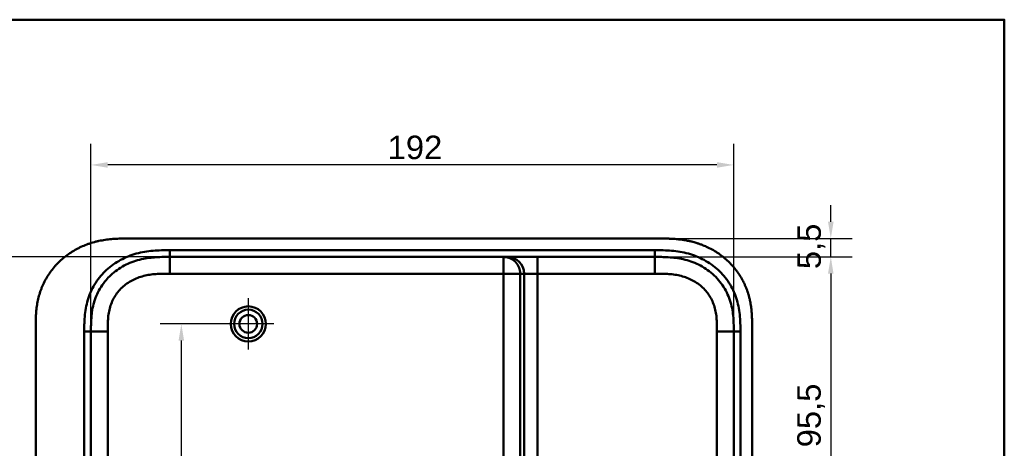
# Model space of a CAD drawing. Header units: millimetres. Extents: x 20 to 833, y 20 to 574.
# Tile 14 of 14: x 526 to 820, y 446 to 574. Entities that reach past the tile are written whole.
import ezdxf

# ---------------------------------------------------------------- set-up
doc = ezdxf.new("R2010")
doc.units = ezdxf.units.MM
doc.header["$LTSCALE"] = 2
for name, color, linetype, lineweight in [('Bemaßungen(DIN)', 7, 'Continuous', 25), ('Mittelpunktmarkierung(DIN)', 7, 'Continuous', 25), ('Sichtbare Kanten(DIN)', 7, 'Continuous', 50), ('Sichtbare tangentiale Kanten(DIN)', 7, 'Continuous', 50), ('Skizziergeometrie(DIN)', 7, 'Continuous', 50)]:
    doc.layers.add(name, color=color, linetype=linetype, lineweight=lineweight)
doc.styles.add('STANDARD-DIN~0', font='arial.ttf')
doc.dimstyles.new('CAD-LAN', dxfattribs={"dimscale": 2, "dimtxt": 3.5, "dimasz": 2.5, "dimexe": 3.175, "dimexo": 0, "dimgap": 0.8, "dimtad": 1, "dimrnd": 1e-08, "dimtxsty": 'STANDARD-DIN~0', "dimcen": 0.09, "dimdle": 10, "dimclrd": 250, "dimclre": 250, "dimclrt": 250, "dimadec": 0, "dimazin": 2, "dimtfac": 1, "dimtmove": 0, "dimatfit": 3, "dimfxl": 1, "dimtolj": 1, "dimtzin": 0, "dimlwd": 25, "dimlwe": 25, "dimarcsym": 0})

# ---------------------------------------------------------------- blocks, each defined once
blk = doc.blocks.new('Ränder Standardrahmen')
at = {"layer": 'Skizziergeometrie(DIN)', "flags": 128}
blk.add_lwpolyline([(10, 10), (10, 287), (410, 287), (410, 10), (10, 10)], dxfattribs=at)
blk = doc.blocks.new('*D8')
at = {"layer": 'Bemaßungen(DIN)', "color": 250, "linetype": 'Continuous', "lineweight": 25, "true_color": 0x3f3f3f, "transparency": 16777216}
for p, q in [((715.63, 503.14), (774.52, 503.14)), ((768.17, 498.14), (768.17, 412.64)), ((712.17, 407.64), (774.52, 407.64))]:
    blk.add_line(p, q, dxfattribs=at)
at = {"layer": 'Bemaßungen(DIN)', "color": 250, "linetype": 'Continuous', "true_color": 0x3f3f3f, "transparency": 16777216}
for points in [[(767.34, 498.14), (769, 498.14), (768.17, 503.14)], [(767.34, 412.64), (769, 412.64), (768.17, 407.64)]]:
    blk.add_solid(points, dxfattribs=at)
at = {"layer": 'Defpoints', "color": 0, "linetype": 'Continuous', "transparency": 16777216}
for p in [(715.63, 503.14), (712.17, 407.64), (768.17, 407.64)]:
    blk.add_point(p, dxfattribs=at)
at = {"layer": 'Bemaßungen(DIN)', "color": 250, "linetype": 'Continuous', "lineweight": 25, "true_color": 0x3f3f3f, "transparency": 16777216, "insert": (758.16, 446.27), "char_height": 7, "attachment_point": 1, "rotation": 90, "style": 'STANDARD-DIN~0'}
blk.add_mtext('\\A1;95,5', dxfattribs=at)
blk = doc.blocks.new('*D11')
at = {"layer": 'Bemaßungen(DIN)', "color": 250, "linetype": 'Continuous', "lineweight": 25, "true_color": 0x3f3f3f, "transparency": 16777216}
for p, q in [((768.17, 513.64), (768.17, 518.64)), ((716.63, 508.64), (774.52, 508.64)), ((768.17, 503.14), (768.17, 508.64)), ((715.63, 503.14), (774.52, 503.14)), ((768.17, 498.14), (768.17, 493.14))]:
    blk.add_line(p, q, dxfattribs=at)
at = {"layer": 'Bemaßungen(DIN)', "color": 250, "linetype": 'Continuous', "true_color": 0x3f3f3f, "transparency": 16777216}
for points in [[(767.34, 513.64), (769, 513.64), (768.17, 508.64)], [(767.34, 498.14), (769, 498.14), (768.17, 503.14)]]:
    blk.add_solid(points, dxfattribs=at)
at = {"layer": 'Defpoints', "color": 0, "linetype": 'Continuous', "transparency": 16777216}
for p in [(716.63, 508.64), (768.17, 508.64), (715.63, 503.14)]:
    blk.add_point(p, dxfattribs=at)
at = {"layer": 'Bemaßungen(DIN)', "color": 250, "linetype": 'Continuous', "lineweight": 25, "true_color": 0x3f3f3f, "transparency": 16777216, "insert": (758.19, 499.49), "char_height": 7, "attachment_point": 1, "rotation": 90, "style": 'STANDARD-DIN~0'}
blk.add_mtext('\\A1;5,5', dxfattribs=at)
blk = doc.blocks.new('*D12')
at = {"layer": 'Bemaßungen(DIN)', "color": 250, "linetype": 'Continuous', "lineweight": 25, "true_color": 0x3f3f3f, "transparency": 16777216}
for p, q in [((594.17, 483.14), (567.82, 483.14)), ((574.17, 391.14), (574.17, 478.14)), ((712.17, 386.14), (567.82, 386.14))]:
    blk.add_line(p, q, dxfattribs=at)
at = {"layer": 'Bemaßungen(DIN)', "color": 250, "linetype": 'Continuous', "true_color": 0x3f3f3f, "transparency": 16777216}
for points in [[(573.34, 478.14), (575, 478.14), (574.17, 483.14)], [(573.34, 391.14), (575, 391.14), (574.17, 386.14)]]:
    blk.add_solid(points, dxfattribs=at)
at = {"layer": 'Defpoints', "color": 0, "linetype": 'Continuous', "transparency": 16777216}
for p in [(574.17, 483.14), (594.17, 483.14), (712.17, 386.14)]:
    blk.add_point(p, dxfattribs=at)
at = {"layer": 'Bemaßungen(DIN)', "color": 250, "linetype": 'Continuous', "lineweight": 25, "true_color": 0x3f3f3f, "transparency": 16777216, "insert": (565.42, 429.62), "char_height": 7, "attachment_point": 1, "rotation": 90, "style": 'STANDARD-DIN~0'}
blk.add_mtext('\\A1;97', dxfattribs=at)
blk = doc.blocks.new('*D15')
at = {"layer": 'Bemaßungen(DIN)', "color": 250, "linetype": 'Continuous', "lineweight": 25, "true_color": 0x3f3f3f, "transparency": 16777216}
for p, q in [((547.17, 480.85), (547.17, 536.96)), ((739.17, 480.85), (739.17, 536.96)), ((734.17, 530.61), (552.17, 530.61))]:
    blk.add_line(p, q, dxfattribs=at)
at = {"layer": 'Bemaßungen(DIN)', "color": 250, "linetype": 'Continuous', "true_color": 0x3f3f3f, "transparency": 16777216}
for points in [[(552.17, 531.45), (552.17, 529.78), (547.17, 530.61)], [(734.17, 531.45), (734.17, 529.78), (739.17, 530.61)]]:
    blk.add_solid(points, dxfattribs=at)
at = {"layer": 'Defpoints', "color": 0, "linetype": 'Continuous', "transparency": 16777216}
for p in [(547.17, 530.61), (547.17, 480.85), (739.17, 480.85)]:
    blk.add_point(p, dxfattribs=at)
at = {"layer": 'Bemaßungen(DIN)', "color": 250, "linetype": 'Continuous', "lineweight": 25, "true_color": 0x3f3f3f, "transparency": 16777216, "insert": (635.8, 539.36), "char_height": 7, "attachment_point": 1, "style": 'STANDARD-DIN~0'}
blk.add_mtext('\\A1;192', dxfattribs=at)
blk = doc.blocks.new('*D16')
at = {"layer": 'Bemaßungen(DIN)', "color": 250, "linetype": 'Continuous', "lineweight": 25, "true_color": 0x3f3f3f, "transparency": 16777216}
for p, q in [((570.71, 503.14), (496.36, 503.14)), ((502.71, 498.14), (502.71, 274.14)), ((570.71, 269.14), (496.36, 269.14))]:
    blk.add_line(p, q, dxfattribs=at)
at = {"layer": 'Bemaßungen(DIN)', "color": 250, "linetype": 'Continuous', "true_color": 0x3f3f3f, "transparency": 16777216}
for points in [[(501.88, 498.14), (503.54, 498.14), (502.71, 503.14)], [(501.88, 274.14), (503.54, 274.14), (502.71, 269.14)]]:
    blk.add_solid(points, dxfattribs=at)
at = {"layer": 'Defpoints', "color": 0, "linetype": 'Continuous', "transparency": 16777216}
for p in [(570.71, 503.14), (502.71, 269.14), (570.71, 269.14)]:
    blk.add_point(p, dxfattribs=at)
at = {"layer": 'Bemaßungen(DIN)', "color": 250, "linetype": 'Continuous', "lineweight": 25, "true_color": 0x3f3f3f, "transparency": 16777216, "insert": (493.96, 378.36), "char_height": 7, "attachment_point": 1, "rotation": 90, "style": 'STANDARD-DIN~0'}
blk.add_mtext('\\A1;234', dxfattribs=at)

msp = doc.modelspace()

# ---------------------------------------------------------------- linework, layer by layer
at = {"layer": 'Mittelpunktmarkierung(DIN)', "linetype": 'Continuous'}
for p, q in [((594.171, 490.787), (594.171, 475.487)), ((601.821, 483.137), (586.521, 483.137))]:
    msp.add_line(p, q, dxfattribs=at)
at = {"layer": 'Sichtbare Kanten(DIN)'}
for p, q in [((716.632, 508.637), (558.71, 508.637)), ((670.398, 503.137), (570.709, 503.137)), ((671.574, 503.137), (670.398, 503.137)), ((680.542, 503.137), (671.574, 503.137)), ((715.633, 503.137), (680.542, 503.137)), ((715.633, 503.137), (715.644, 503.137)), ((530.671, 481.852), (530.671, 290.38)), ((744.671, 290.421), (744.671, 481.852))]:
    msp.add_line(p, q, dxfattribs=at)
for radius in [5.25, 4.25, 2.65]:
    msp.add_circle((594.171, 483.137), radius, dxfattribs=at)
for points, knots in [([(558.71, 508.637), (558.115, 508.637), (556.917, 508.636), (555.401, 508.6), (553.873, 508.519), (552.644, 508.411), (551.104, 508.209), (549.872, 507.989), (548.34, 507.633), (547.124, 507.282), (545.625, 506.755), (544.447, 506.263), (543.01, 505.559), (541.892, 504.927), (540.545, 504.053), (539.511, 503.288), (538.283, 502.256), (537.355, 501.373), (536.27, 500.202), (535.467, 499.217), (534.548, 497.932), (533.883, 496.865), (533.145, 495.492), (532.628, 494.366), (532.076, 492.932), (531.708, 491.769), (531.337, 490.302), (531.109, 489.123), (530.9, 487.649), (530.79, 486.473), (530.707, 485.012), (530.672, 483.563), (530.671, 482.42), (530.671, 481.852)], [-0.99999768, -0.99999768, -0.99999768, -0.99999768, -0.95833111, -0.91666454, -0.89583125, -0.85416468, -0.8333314, -0.79166483, -0.77083154, -0.72916497, -0.70833169, -0.66666512, -0.64583183, -0.60416526, -0.58333198, -0.54166541, -0.52083212, -0.47916555, -0.45833227, -0.4166657, -0.39583241, -0.35416584, -0.33333256, -0.29166599, -0.2708327, -0.22916613, -0.20833285, -0.16666628, -0.14583299, -0.10416642, -0.08333314, -0.04166657, -0.00000215, -0.00000215, -0.00000215, -0.00000215]), ([(744.671, 481.852), (744.671, 482.151), (744.671, 482.75), (744.665, 483.503), (744.653, 484.26), (744.635, 484.868), (744.601, 485.631), (744.563, 486.243), (744.488, 487.162), (744.386, 488.081), (744.199, 489.306), (744.016, 490.22), (743.798, 491.127), (743.635, 491.728), (743.409, 492.473), (743.209, 493.065), (742.936, 493.796), (742.699, 494.373), (742.316, 495.228), (741.898, 496.067), (741.205, 497.289), (740.521, 498.335), (739.586, 499.584), (738.778, 500.535), (737.698, 501.659), (736.78, 502.503), (735.572, 503.487), (734.561, 504.215), (733.247, 505.048), (732.157, 505.651), (730.896, 506.256), (730.037, 506.619), (729.165, 506.95), (728.579, 507.153), (727.691, 507.434), (726.794, 507.682), (725.588, 507.96), (724.677, 508.13), (723.762, 508.271), (723.151, 508.351), (722.388, 508.434), (721.777, 508.489), (721.015, 508.543), (720.405, 508.576), (719.492, 508.611), (718.281, 508.636), (717.23, 508.637), (716.632, 508.637)], [-0.99999789, -0.99999789, -0.99999789, -0.99999789, -0.9791648, -0.9583317, -0.94791516, -0.92708206, -0.91666552, -0.89583243, -0.88541588, -0.85416624, -0.83333315, -0.80208351, -0.79166696, -0.77083387, -0.76041733, -0.73958423, -0.72916769, -0.70833459, -0.69791805, -0.66666841, -0.64583532, -0.60416913, -0.58333604, -0.54166985, -0.52083676, -0.47917058, -0.45833749, -0.4166713, -0.39583821, -0.35417202, -0.33333893, -0.30208929, -0.29167275, -0.27083965, -0.26042311, -0.22917347, -0.20834038, -0.17709074, -0.16667419, -0.1458411, -0.13542455, -0.11459146, -0.10417491, -0.08334182, -0.07292528, -0.04167564, -0.00000945, -0.00000945, -0.00000945, -0.00000945]), ([(547.171, 480.852), (547.171, 481.494), (547.171, 482.136), (547.185, 482.821), (547.2, 483.591), (547.229, 484.267), (547.285, 484.984), (547.346, 485.756), (547.436, 486.511), (547.568, 487.273), (547.706, 488.069), (547.887, 488.854), (548.113, 489.618), (548.128, 489.667), (548.143, 489.716), (548.158, 489.767), (548.39, 490.523), (548.665, 491.255), (548.986, 491.967), (549.334, 492.738), (549.736, 493.484), (550.189, 494.198), (550.645, 494.914), (551.152, 495.6), (551.706, 496.245), (552.12, 496.729), (552.561, 497.19), (553.025, 497.628), (553.179, 497.774), (553.336, 497.917), (553.495, 498.056), (554.125, 498.611), (554.797, 499.126), (555.499, 499.592), (556.195, 500.053), (556.922, 500.469), (557.671, 500.837), (558.41, 501.199), (559.171, 501.515), (559.949, 501.784), (560.705, 502.046), (561.475, 502.264), (562.256, 502.442), (563.004, 502.612), (563.754, 502.744), (564.514, 502.845), (565.238, 502.941), (565.953, 503.007), (566.704, 503.052), (567.058, 503.074), (567.4, 503.089), (567.749, 503.101), (568.583, 503.13), (569.407, 503.136), (570.231, 503.137), (570.39, 503.137), (570.55, 503.137), (570.709, 503.137)], [0.0000027, 0.0000027, 0.0000027, 0.0000027, 0.1925219, 0.1925219, 0.1925219, 0.4089719, 0.4089719, 0.4089719, 0.6416932, 0.6416932, 0.6416932, 0.885175, 0.885175, 0.885175, 0.9007934, 0.9007934, 0.9007934, 1.135805, 1.135805, 1.135805, 1.3901448, 1.3901448, 1.3901448, 1.6455397, 1.6455397, 1.6455397, 1.8367287, 1.8367287, 1.8367287, 1.9003445, 1.9003445, 1.9003445, 2.1535344, 2.1535344, 2.1535344, 2.404441, 2.404441, 2.404441, 2.6518499, 2.6518499, 2.6518499, 2.8926284, 2.8926284, 2.8926284, 3.1231828, 3.1231828, 3.1231828, 3.3427033, 3.3427033, 3.3427033, 3.4462223, 3.4462223, 3.4462223, 3.6934044, 3.6934044, 3.6934044, 3.7412921, 3.7412921, 3.7412921, 3.7412921]), ([(715.644, 503.137), (716.274, 503.137), (716.919, 503.137), (717.569, 503.126), (718.255, 503.116), (718.947, 503.094), (719.637, 503.052), (720.369, 503.008), (721.098, 502.941), (721.822, 502.846), (722.585, 502.745), (723.341, 502.612), (724.089, 502.442), (724.873, 502.263), (725.647, 502.043), (726.401, 501.782), (727.184, 501.51), (727.946, 501.193), (728.681, 500.832), (729.433, 500.463), (730.158, 500.047), (730.853, 499.585), (731.552, 499.12), (732.221, 498.609), (732.857, 498.048), (733.493, 497.487), (734.094, 496.879), (734.643, 496.237), (735.199, 495.589), (735.705, 494.904), (736.159, 494.189), (736.614, 493.472), (737.016, 492.724), (737.362, 491.955), (737.707, 491.19), (737.996, 490.403), (738.231, 489.61), (738.466, 488.82), (738.644, 488.035), (738.78, 487.243), (738.91, 486.481), (739.001, 485.714), (739.061, 484.936), (739.116, 484.222), (739.145, 483.498), (739.159, 482.776), (739.171, 482.128), (739.171, 481.48), (739.171, 480.852)], [0, 0, 0, 0, 0.1902217, 0.1902217, 0.1902217, 0.3910459, 0.3910459, 0.3910459, 0.6037782, 0.6037782, 0.6037782, 0.8282217, 0.8282217, 0.8282217, 1.0633883, 1.0633883, 1.0633883, 1.3072782, 1.3072782, 1.3072782, 1.5568293, 1.5568293, 1.5568293, 1.8081601, 1.8081601, 1.8081601, 2.0594434, 2.0594434, 2.0594434, 2.3133314, 2.3133314, 2.3133314, 2.5680226, 2.5680226, 2.5680226, 2.8214462, 2.8214462, 2.8214462, 3.0739819, 3.0739819, 3.0739819, 3.3167289, 3.3167289, 3.3167289, 3.5398143, 3.5398143, 3.5398143, 3.7401487, 3.7401487, 3.7401487, 3.7401487])]:
    msp.add_open_spline(points, degree=3, knots=knots, dxfattribs=at)
for points in [[(547.171, 291.421), (547.171, 386.137), (547.171, 480.852)], [(739.171, 480.852), (739.171, 386.137), (739.171, 291.421)]]:
    msp.add_open_spline(points, degree=2, dxfattribs=at)
at = {"layer": 'Sichtbare tangentiale Kanten(DIN)'}
for p, q in [((570.709, 498.137), (570.709, 503.137)), ((570.71, 503.137), (570.71, 505.137)), ((670.398, 498.137), (670.398, 503.137)), ((680.542, 498.137), (680.542, 503.137)), ((715.633, 503.137), (715.633, 505.136)), ((715.644, 503.137), (715.644, 498.137)), ((570.709, 498.137), (670.398, 498.137)), ((670.398, 498.137), (670.398, 274.137)), ((675.38, 498.137), (670.398, 498.137)), ((675.38, 498.137), (676.556, 498.137)), ((675.38, 274.137), (675.38, 498.137)), ((676.556, 498.137), (676.556, 274.137)), ((676.556, 498.137), (680.542, 498.137)), ((680.542, 498.137), (715.644, 498.137)), ((680.542, 274.137), (680.542, 498.137)), ((547.171, 480.852), (545.171, 480.852)), ((552.171, 480.852), (547.171, 480.852)), ((739.171, 480.852), (734.171, 480.852)), ((739.171, 480.852), (741.171, 480.852))]:
    msp.add_line(p, q, dxfattribs=at)
for points, knots in [([(545.197, 483.341), (545.224, 484.254), (545.274, 485.072), (545.36, 485.891), (545.361, 485.905), (545.363, 485.918), (545.364, 485.932), (545.452, 486.762), (545.58, 487.602), (545.752, 488.426), (545.754, 488.433), (545.755, 488.439), (545.757, 488.446), (545.929, 489.268), (546.15, 490.089), (546.418, 490.889), (546.419, 490.893), (546.42, 490.897), (546.422, 490.901), (546.957, 492.494), (547.695, 494.029), (548.604, 495.43), (549.515, 496.834), (550.624, 498.142), (551.86, 499.276), (553.106, 500.419), (554.523, 501.424), (556.002, 502.226), (557.476, 503.026), (559.078, 503.663), (560.717, 504.117), (560.723, 504.119), (560.73, 504.12), (560.736, 504.122), (561.549, 504.346), (562.371, 504.526), (563.199, 504.668), (563.206, 504.669), (563.214, 504.671), (563.222, 504.672), (564.045, 504.812), (564.874, 504.914), (565.697, 504.984), (565.711, 504.985), (565.726, 504.987), (565.74, 504.988), (566.548, 505.056), (567.347, 505.095), (568.212, 505.116), (568.226, 505.116), (568.239, 505.116), (568.253, 505.117), (569.098, 505.137), (569.904, 505.137), (570.71, 505.137)], [0.2489316, 0.2489316, 0.2489316, 0.2489316, 0.5002989, 0.5002989, 0.5002989, 0.5045423, 0.5045423, 0.5045423, 0.7592332, 0.7592332, 0.7592332, 0.7613025, 0.7613025, 0.7613025, 1.01543, 1.01543, 1.01543, 1.0167198, 1.0167198, 1.0167198, 1.5232849, 1.5232849, 1.5232849, 2.0312283, 2.0312283, 2.0312283, 2.5431846, 2.5431846, 2.5431846, 3.0532744, 3.0532744, 3.0532744, 3.0552733, 3.0552733, 3.0552733, 3.3080792, 3.3080792, 3.3080792, 3.3104825, 3.3104825, 3.3104825, 3.5619885, 3.5619885, 3.5619885, 3.5664026, 3.5664026, 3.5664026, 3.8137067, 3.8137067, 3.8137067, 3.8175992, 3.8175992, 3.8175992, 4.0593829, 4.0593829, 4.0593829, 4.0593829]), ([(715.633, 505.136), (715.848, 505.136), (716.064, 505.136), (716.279, 505.136), (716.481, 505.136), (716.682, 505.135), (716.883, 505.134), (716.983, 505.133), (717.084, 505.132), (717.185, 505.131), (717.479, 505.129), (717.774, 505.124), (718.089, 505.116), (718.097, 505.116), (718.104, 505.116), (718.111, 505.116), (718.995, 505.095), (719.794, 505.056), (720.603, 504.988), (720.617, 504.987), (720.631, 504.985), (720.646, 504.984), (721.468, 504.914), (722.297, 504.812), (723.12, 504.672), (723.128, 504.671), (723.136, 504.669), (723.144, 504.668), (723.971, 504.526), (724.794, 504.346), (725.606, 504.122), (725.613, 504.12), (725.619, 504.119), (725.625, 504.117), (727.265, 503.663), (728.867, 503.026), (730.34, 502.226), (731.819, 501.424), (733.236, 500.419), (734.482, 499.276), (735.719, 498.142), (736.828, 496.834), (737.739, 495.43), (738.648, 494.029), (739.385, 492.494), (739.921, 490.901), (739.922, 490.897), (739.923, 490.893), (739.925, 490.889), (740.193, 490.089), (740.413, 489.268), (740.586, 488.446), (740.587, 488.439), (740.589, 488.433), (740.59, 488.426), (740.763, 487.602), (740.89, 486.762), (740.978, 485.932), (740.98, 485.918), (740.981, 485.905), (740.982, 485.891), (741.068, 485.072), (741.118, 484.255), (741.145, 483.379), (741.145, 483.366), (741.145, 483.354), (741.146, 483.341), (741.171, 482.487), (741.171, 481.67), (741.171, 480.852)], [0, 0, 0, 0, 0.0646507, 0.0646507, 0.0646507, 0.1249969, 0.1249969, 0.1249969, 0.15517, 0.15517, 0.15517, 0.2436497, 0.2436497, 0.2436497, 0.2456893, 0.2456893, 0.2456893, 0.492996, 0.492996, 0.492996, 0.4974066, 0.4974066, 0.4974066, 0.748902, 0.748902, 0.748902, 0.7513151, 0.7513151, 0.7513151, 1.0041249, 1.0041249, 1.0041249, 1.0061194, 1.0061194, 1.0061194, 1.5162083, 1.5162083, 1.5162083, 2.0281632, 2.0281632, 2.0281632, 2.536105, 2.536105, 2.536105, 3.0426684, 3.0426684, 3.0426684, 3.0439581, 3.0439581, 3.0439581, 3.2980848, 3.2980848, 3.2980848, 3.3001542, 3.3001542, 3.3001542, 3.554844, 3.554844, 3.554844, 3.5590877, 3.5590877, 3.5590877, 3.810454, 3.810454, 3.810454, 3.8140987, 3.8140987, 3.8140987, 4.0593595, 4.0593595, 4.0593595, 4.0593595]), ([(552.171, 480.852), (552.171, 481.096), (552.171, 481.34), (552.172, 481.584), (552.172, 481.73), (552.173, 481.877), (552.174, 482.023), (552.175, 482.096), (552.175, 482.17), (552.176, 482.243), (552.177, 482.316), (552.178, 482.389), (552.179, 482.463), (552.18, 482.536), (552.181, 482.609), (552.183, 482.682), (552.189, 482.995), (552.197, 483.308), (552.211, 483.628), (552.225, 483.94), (552.243, 484.242), (552.267, 484.553), (552.268, 484.561), (552.268, 484.568), (552.269, 484.576), (552.318, 485.202), (552.389, 485.804), (552.492, 486.402), (552.493, 486.41), (552.495, 486.419), (552.496, 486.428), (552.599, 487.022), (552.734, 487.614), (552.906, 488.193), (552.907, 488.198), (552.909, 488.202), (552.91, 488.206), (553.083, 488.786), (553.295, 489.36), (553.544, 489.912), (553.793, 490.464), (554.084, 491.004), (554.41, 491.517), (554.737, 492.032), (555.103, 492.526), (555.501, 492.99), (555.9, 493.455), (556.335, 493.896), (556.796, 494.302), (557.258, 494.708), (557.751, 495.085), (558.263, 495.425), (558.778, 495.767), (559.317, 496.075), (559.871, 496.347), (560.425, 496.619), (561.001, 496.857), (561.584, 497.059), (561.587, 497.06), (561.59, 497.061), (561.594, 497.063), (562.172, 497.262), (562.766, 497.43), (563.363, 497.566), (563.368, 497.567), (563.373, 497.569), (563.378, 497.57), (563.969, 497.704), (564.564, 497.808), (565.165, 497.887), (565.174, 497.889), (565.183, 497.89), (565.192, 497.891), (565.789, 497.969), (566.382, 498.023), (567.003, 498.061), (567.01, 498.061), (567.018, 498.062), (567.025, 498.062), (567.333, 498.081), (567.631, 498.094), (567.935, 498.105), (568.248, 498.116), (568.559, 498.123), (568.87, 498.127), (569.486, 498.137), (570.098, 498.137), (570.709, 498.137)], [0, 0, 0, 0, 0.073129, 0.073129, 0.073129, 0.1170868, 0.1170868, 0.1170868, 0.1390657, 0.1390657, 0.1390657, 0.1610445, 0.1610445, 0.1610445, 0.1830156, 0.1830156, 0.1830156, 0.2767014, 0.2767014, 0.2767014, 0.3682123, 0.3682123, 0.3682123, 0.3703794, 0.3703794, 0.3703794, 0.5540752, 0.5540752, 0.5540752, 0.5567155, 0.5567155, 0.5567155, 0.7394794, 0.7394794, 0.7394794, 0.7408245, 0.7408245, 0.7408245, 0.9239048, 0.9239048, 0.9239048, 1.1070533, 1.1070533, 1.1070533, 1.2909149, 1.2909149, 1.2909149, 1.4756691, 1.4756691, 1.4756691, 1.6608929, 1.6608929, 1.6608929, 1.8466086, 1.8466086, 1.8466086, 2.0327825, 2.0327825, 2.0327825, 2.033862, 2.033862, 2.033862, 2.2184979, 2.2184979, 2.2184979, 2.2201221, 2.2201221, 2.2201221, 2.4027955, 2.4027955, 2.4027955, 2.4055233, 2.4055233, 2.4055233, 2.586959, 2.586959, 2.586959, 2.5890725, 2.5890725, 2.5890725, 2.6793073, 2.6793073, 2.6793073, 2.7720151, 2.7720151, 2.7720151, 2.9555879, 2.9555879, 2.9555879, 2.9555879]), ([(715.644, 498.137), (715.879, 498.137), (716.115, 498.137), (716.35, 498.136), (716.426, 498.136), (716.502, 498.136), (716.578, 498.136), (716.654, 498.135), (716.73, 498.135), (716.806, 498.134), (716.958, 498.133), (717.111, 498.132), (717.263, 498.13), (717.339, 498.129), (717.415, 498.128), (717.491, 498.127), (717.645, 498.125), (717.799, 498.122), (717.952, 498.118), (718.029, 498.116), (718.106, 498.114), (718.183, 498.112), (718.26, 498.11), (718.337, 498.107), (718.417, 498.104), (718.73, 498.094), (719.027, 498.08), (719.335, 498.061), (719.342, 498.061), (719.35, 498.06), (719.357, 498.06), (719.977, 498.022), (720.57, 497.968), (721.167, 497.889), (721.176, 497.888), (721.185, 497.886), (721.194, 497.885), (721.794, 497.805), (722.389, 497.701), (722.979, 497.566), (722.984, 497.565), (722.989, 497.564), (722.994, 497.563), (723.591, 497.426), (724.185, 497.258), (724.762, 497.058), (724.765, 497.057), (724.768, 497.056), (724.772, 497.055), (725.354, 496.852), (725.929, 496.613), (726.483, 496.341), (727.036, 496.069), (727.575, 495.761), (728.088, 495.419), (728.601, 495.078), (729.093, 494.702), (729.554, 494.295), (730.014, 493.889), (730.449, 493.448), (730.848, 492.983), (731.244, 492.52), (731.61, 492.025), (731.937, 491.51), (732.262, 490.998), (732.552, 490.459), (732.801, 489.906), (733.05, 489.354), (733.261, 488.781), (733.434, 488.201), (733.435, 488.197), (733.436, 488.193), (733.438, 488.189), (733.609, 487.61), (733.744, 487.018), (733.847, 486.424), (733.849, 486.415), (733.85, 486.407), (733.851, 486.398), (733.954, 485.801), (734.025, 485.199), (734.074, 484.573), (734.075, 484.566), (734.075, 484.558), (734.076, 484.551), (734.1, 484.24), (734.117, 483.938), (734.131, 483.629), (734.145, 483.312), (734.154, 482.996), (734.16, 482.681), (734.172, 482.07), (734.172, 481.46), (734.171, 480.852)], [3.8795396, 3.8795396, 3.8795396, 3.8795396, 3.9500796, 3.9500796, 3.9500796, 3.9729083, 3.9729083, 3.9729083, 3.9957369, 3.9957369, 3.9957369, 4.0413942, 4.0413942, 4.0413942, 4.0642228, 4.0642228, 4.0642228, 4.1103649, 4.1103649, 4.1103649, 4.1334359, 4.1334359, 4.1334359, 4.1565069, 4.1565069, 4.1565069, 4.2466916, 4.2466916, 4.2466916, 4.2487909, 4.2487909, 4.2487909, 4.4301197, 4.4301197, 4.4301197, 4.4328324, 4.4328324, 4.4328324, 4.6153934, 4.6153934, 4.6153934, 4.6170091, 4.6170091, 4.6170091, 4.8015249, 4.8015249, 4.8015249, 4.802599, 4.802599, 4.802599, 4.9886467, 4.9886467, 4.9886467, 5.1742372, 5.1742372, 5.1742372, 5.3593337, 5.3593337, 5.3593337, 5.5439566, 5.5439566, 5.5439566, 5.7276859, 5.7276859, 5.7276859, 5.9107052, 5.9107052, 5.9107052, 6.0936617, 6.0936617, 6.0936617, 6.0950038, 6.0950038, 6.0950038, 6.2776503, 6.2776503, 6.2776503, 6.2802935, 6.2802935, 6.2802935, 6.4638632, 6.4638632, 6.4638632, 6.4660269, 6.4660269, 6.4660269, 6.5574768, 6.5574768, 6.5574768, 6.6515247, 6.6515247, 6.6515247, 6.8339614, 6.8339614, 6.8339614, 6.8339614]), ([(545.171, 480.852), (545.171, 480.975), (545.171, 481.098), (545.171, 481.321), (545.171, 481.422), (545.172, 481.624), (545.172, 481.725), (545.176, 482.331), (545.182, 482.836), (545.197, 483.341)], [0, 0, 0, 0, 0.03676501, 0.03676501, 0.06707453, 0.06707453, 0.09738405, 0.09738405, 0.24893164, 0.24893164, 0.24893164, 0.24893164])]:
    msp.add_open_spline(points, degree=3, knots=knots, dxfattribs=at)
for points, degree in [([(570.71, 505.137), (619.017, 505.137), (667.325, 505.137), (715.633, 505.136)], 3), ([(670.398, 503.137), (670.501, 503.137), (670.706, 503.132), (671.01, 503.108), (671.406, 503.047), (671.884, 502.923), (672.343, 502.754), (672.779, 502.543), (673.19, 502.292), (673.574, 502.004), (673.929, 501.68), (674.251, 501.325), (674.538, 500.939), (674.789, 500.526), (674.999, 500.089), (675.167, 499.629), (675.29, 499.149), (675.351, 498.751), (675.375, 498.446), (675.38, 498.24), (675.38, 498.137)], 5), ([(671.574, 503.137), (674.326, 503.137), (676.556, 500.898), (676.556, 498.137)], 3), ([(545.171, 291.421), (545.171, 354.565), (545.171, 417.709), (545.171, 480.852)], 3), ([(552.171, 291.421), (552.171, 354.565), (552.171, 417.709), (552.171, 480.852)], 3), ([(734.171, 480.852), (734.171, 417.709), (734.171, 354.565), (734.171, 291.421)], 3), ([(741.171, 480.852), (741.171, 417.709), (741.171, 354.565), (741.171, 291.421)], 3)]:
    msp.add_open_spline(points, degree=degree, dxfattribs=at)

# ---------------------------------------------------------------- block references
at = {"xscale": 2, "yscale": 2, "zscale": 2}
msp.add_blockref('Ränder Standardrahmen', (0, 0), dxfattribs=at)

# ---------------------------------------------------------------- dimensions: what is measured, and where the dimension line sits
at = {"layer": 'Bemaßungen(DIN)', "color": 250, "linetype": 'Continuous', "lineweight": 25, "true_color": 0x3f3f3f}
for base, p1, p2, angle, override, picture, middle in [((547.171, 530.614), (739.171, 480.852), (547.171, 480.852), 180, {"dimgap": 0.8, "dimdec": 2, "dimtol": 0, "dimlim": 0, "dimtp": 0, "dimtm": 0, "dimtdec": 2, "dimtofl": 0, "dimatfit": 1}, '*D15', (643.171, 530.614)), ((768.171, 508.637), (715.633, 503.137), (716.632, 508.637), 90, {"dimgap": 0.8, "dimdec": 2, "dimtol": 0, "dimlim": 0, "dimtp": 0, "dimtm": 0, "dimtdec": 2, "dimtofl": 1, "dimatfit": 1}, '*D11', (768.171, 505.887)), ((502.709, 269.137), (570.709, 503.137), (570.709, 269.137), 90, {"dimgap": 0.8, "dimdec": 2, "dimtol": 0, "dimlim": 0, "dimtp": 0, "dimtm": 0, "dimtdec": 2, "dimtofl": 0, "dimatfit": 1}, '*D16', (502.709, 386.137)), ((768.171, 407.637), (715.633, 503.137), (712.171, 407.637), 90, {"dimgap": 0.8, "dimdec": 2, "dimtol": 0, "dimlim": 0, "dimtp": 0, "dimtm": 0, "dimtdec": 2, "dimtofl": 0, "dimatfit": 1}, '*D8', (768.171, 455.387)), ((574.171, 483.137), (712.171, 386.137), (594.171, 483.137), 90, {"dimgap": 0.8, "dimdec": 2, "dimtol": 0, "dimlim": 0, "dimtp": 0, "dimtm": 0, "dimtdec": 2, "dimtofl": 0, "dimatfit": 1}, '*D12', (574.171, 434.637))]:
    dim = msp.add_linear_dim(base=base, p1=p1, p2=p2, angle=angle, dimstyle='CAD-LAN', override=override, dxfattribs=at)
    dim.commit()
    dim.dimension.update_dxf_attribs({"geometry": picture, "text_midpoint": middle, "dimtype": 160})

doc.saveas('drawing.dxf')
